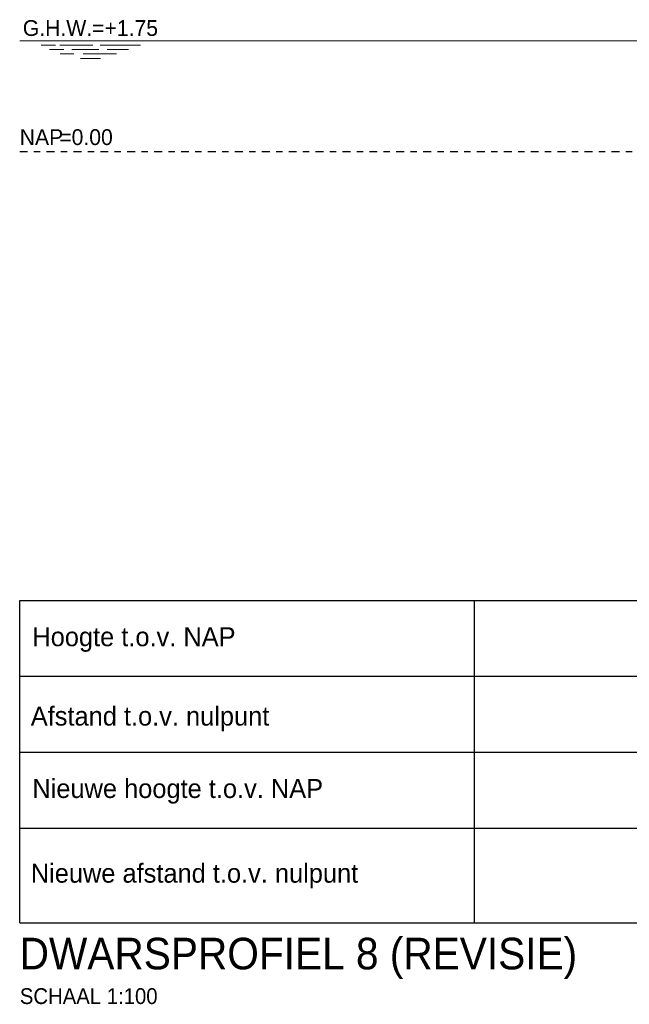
# Model space of a CAD drawing. Header units: metres. Extents: x -638 to 4513, y 95 to 2304.
# Tile 1 of 23: x 157 to 167, y 95 to 111. Entities that reach past the tile are written whole.
import ezdxf
from ezdxf.enums import TextEntityAlignment as Align

# ---------------------------------------------------------------- set-up
doc = ezdxf.new("R2010")
doc.units = ezdxf.units.M
doc.header["$LTSCALE"] = 0.1
doc.linetypes.add('NAP', pattern=[20, 12.5, -2.5, 2.5, -2.5])
doc.layers.add('DP-Matenbalk', color=1, linetype='Continuous')
for name, color, linetype, lineweight in [('DP-Matenbalk-omschrijving', 3, 'Continuous', 35), ('DP-NAP-lijn', 6, 'NAP', 25), ('DP-waterlijn', 1, 'Continuous', 13), ('DP-Waterlijn_tekst', 7, 'Continuous', 35), ('TL-2.5mm Tekst', 7, 'Continuous', 25), ('TL-5.0mm Tekst', 4, 'Continuous', 50)]:
    doc.layers.add(name, color=color, linetype=linetype, lineweight=lineweight)
doc.styles.add('StagCAD', font='StagCAD.ttf')

# ---------------------------------------------------------------- blocks, each defined once
blk = doc.blocks.new('*U39')
at = {"layer": 'DP-NAP-lijn'}
blk.add_line((0, 0), (488.61, 0), dxfattribs=at)
at = {"layer": 'DP-NAP-lijn', "style": 'StagCAD'}
blk.add_text('NAP', height=2.5, dxfattribs=at).set_placement((0, 1))
blk.add_attdef('NAPLIJN', (6.25, 1), '', height=2.5, dxfattribs=at)
blk = doc.blocks.new('*U40')
at = {"layer": 'DP-waterlijn'}
for p, q in [((0, 0), (252.16, 0)), ((3.38, -0.7), (5.63, -0.7)), ((4.71, -1.4), (6.95, -1.4)), ((6.33, -0.7), (11.56, -0.7)), ((8.25, -1.4), (12.51, -1.4)), ((12.73, -0.7), (19.08, -0.7)), ((13.84, -1.4), (17.21, -1.4)), ((8.57, -2.1), (6.38, -2.1)), ((9.6, -2.8), (12.74, -2.8)), ((15.31, -2.1), (10.04, -2.1))]:
    blk.add_line(p, q, dxfattribs=at)
at = {"layer": 'DP-Waterlijn_tekst', "style": 'StagCAD'}
blk.add_attdef('WP', text='', height=2.5, dxfattribs=at).set_placement((11.17, 0), align=Align.BOTTOM_CENTER)

msp = doc.modelspace()

# ---------------------------------------------------------------- linework, layer by layer
at = {"layer": 'DP-Matenbalk'}
for p, q in [((157.006, 101.394), (163.006, 101.394)), ((157.006, 96.294), (157.006, 101.394)), ((163.006, 101.394), (205.867, 101.394)), ((164.187, 101.394), (164.187, 96.294)), ((157.006, 100.194), (163.006, 100.194)), ((163.006, 100.194), (205.867, 100.194)), ((157.006, 98.994), (163.006, 98.994)), ((163.006, 98.994), (205.867, 98.994)), ((157.006, 97.794), (205.867, 97.794)), ((157.006, 96.294), (163.006, 96.294)), ((163.006, 96.294), (205.867, 96.294))]:
    msp.add_line(p, q, dxfattribs=at)

# ---------------------------------------------------------------- block references
at = {"layer": 'DP-NAP-lijn', "xscale": 0.1000000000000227, "yscale": 0.1000000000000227, "zscale": 0.1000000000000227}
msp.add_blockref('*U39', (157.006, 108.494), dxfattribs=at).add_auto_attribs({'NAPLIJN': '=0.00'})
at = {"layer": 'DP-waterlijn', "xscale": 0.1000000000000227, "yscale": 0.1000000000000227, "zscale": 0.1000000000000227}
msp.add_blockref('*U40', (157.006, 110.244), dxfattribs=at).add_auto_attribs({'WP': 'G.H.W.=+1.75'})

# ---------------------------------------------------------------- texts
at = {"layer": 'DP-Matenbalk-omschrijving', "style": 'StagCAD'}
for s, p in [('Hoogte t.o.v. NAP', (157.206, 100.669)), ('Afstand t.o.v. nulpunt', (157.181, 99.414)), ('Nieuwe hoogte t.o.v. NAP', (157.206, 98.269)), ('Nieuwe afstand t.o.v. nulpunt', (157.181, 96.93))]:
    msp.add_text(s, height=0.3, dxfattribs=at).set_placement(p)
at = {"layer": 'TL-2.5mm Tekst', "style": 'StagCAD', "width": 0.96}
msp.add_attdef('SCHAAL 1:100', (157.008, 95.011), 'schaal 1:100', height=0.25, dxfattribs=at)
at = {"layer": 'TL-5.0mm Tekst', "style": 'StagCAD', "width": 0.96}
msp.add_text('DWARSPROFIEL 8 (REVISIE)', height=0.5, dxfattribs=at).set_placement((157.005, 95.559))

doc.saveas('drawing.dxf')
